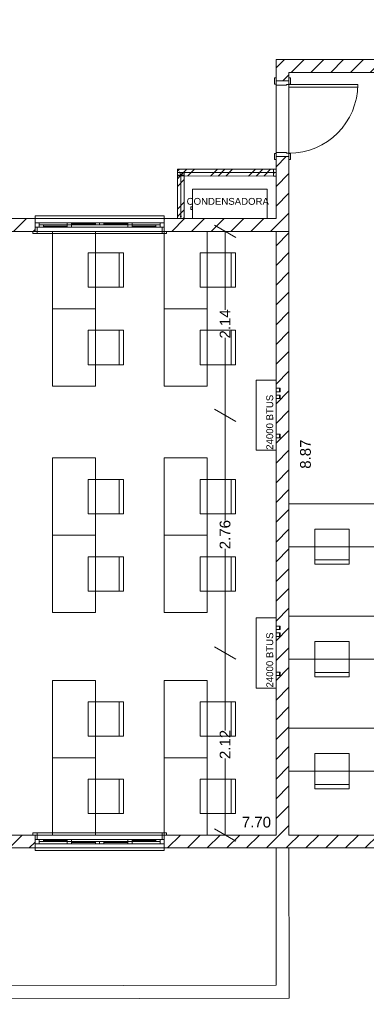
# Model space of a CAD drawing. Header units: millimetres. Extents: x 2826 to 3034, y 1533 to 1590.
# Tile 230 of 248: x 3015.24 to 3019.27, y 1571.84 to 1583.3. Entities that reach past the tile are written whole.
import ezdxf
from ezdxf.enums import TextEntityAlignment as Align

# ---------------------------------------------------------------- set-up
doc = ezdxf.new("R2010")
doc.units = ezdxf.units.MM
doc.set_wipeout_variables(frame=1)
doc.layers.add('_Caneta_No__220', color=7, linetype='Continuous', lineweight=15, true_color=0x8a8a8a)
doc.styles.add('ESTILO_GERADO_2', font='arial.ttf')
pattern_1 = [(45, (0.02328, 0.6193), (-0.220971, 0.220971), []), (45, (-0.0209, 0.6635), (-0.220971, 0.220971), []), (45, (-0.0651, 0.7077), (-0.220971, 0.220971), [])]
pattern_2 = [(45, (0.02328, 0.61931), (-0.11490485, 0.11490485), [])]
pattern_3 = [(45, (0.02328, 0.61931), (-0.11490485, 0.11490485), [])]

# ---------------------------------------------------------------- blocks, each defined once
blk = doc.blocks.new('ARROWHEAD_2')
at = {"color": 0, "linetype": 'Continuous', "lineweight": 0}
for p, q in [((-0.378, -0.655), (0.378, 0.655)), ((0, 0), (-1, 0))]:
    blk.add_line(p, q, dxfattribs=at)
blk = doc.blocks.new('A$Cdd268059')
at = {"layer": '_Caneta_No__220'}
h = blk.add_hatch(dxfattribs=at)
h.set_pattern_fill('TIJOLO_COMUM_0005', color=256, style=0, pattern_type=2)
h.set_pattern_definition(pattern_3)
h.paths.add_polyline_path([(33.011, 10.99), (33.161, 10.84), (33.161, 10.99)])
h = blk.add_hatch(dxfattribs=at)
h.set_pattern_fill('TIJOLO_COMUM_0005', color=256, style=0, pattern_type=2)
h.set_pattern_definition(pattern_3)
h.paths.add_polyline_path([(33.011, 10.84), (33.161, 10.84), (33.011, 10.99)])
h = blk.add_hatch(dxfattribs=at)
h.set_pattern_fill('TIJOLO_COMUM_0005', color=256, style=0, pattern_type=2)
h.set_pattern_definition(pattern_3)
h.paths.add_polyline_path([(34.336, 10.99), (33.161, 10.99), (33.161, 10.84), (34.336, 10.84)])
h = blk.add_hatch(dxfattribs=at)
h.set_pattern_fill('TIJOLO_COMUM_0005', color=256, style=0, pattern_type=2)
h.set_pattern_definition(pattern_3)
h.paths.add_polyline_path([(33.011, 10.84), (33.011, 10.741), (33.161, 10.741), (33.161, 10.84)])
h = blk.add_hatch(dxfattribs=at)
h.set_pattern_fill('TIJOLO_COMUM_0005', color=256, style=0, pattern_type=2)
h.set_pattern_definition(pattern_2)
h.paths.add_polyline_path([(28.114, 9.141), (28.114, 8.991), (30.211, 8.991), (30.211, 9.141)])
h = blk.add_hatch(dxfattribs=at)
h.set_pattern_fill('TIJOLO_COMUM_0005', color=256, style=0, pattern_type=2)
h.set_pattern_definition(pattern_3)
h.paths.add_polyline_path([(33.011, 8.991), (33.161, 8.991), (33.011, 9.141)])
h = blk.add_hatch(dxfattribs=at)
h.set_pattern_fill('TIJOLO_COMUM_0005', color=256, style=0, pattern_type=2)
h.set_pattern_definition(pattern_3)
h.paths.add_polyline_path([(33.011, 9.141), (33.161, 8.991), (33.161, 9.141)])
h = blk.add_hatch(dxfattribs=at)
h.set_pattern_fill('TIJOLO_COMUM_0005', color=256, style=0, pattern_type=2)
h.set_pattern_definition(pattern_2)
h.paths.add_polyline_path([(33.161, 1.969), (33.161, 8.991), (33.011, 8.991), (33.011, 1.969)])
h = blk.add_hatch(dxfattribs=at)
h.set_pattern_fill('TIJOLO_COMUM_0005', color=256, style=0, pattern_type=2)
h.set_pattern_definition(pattern_2)
h.paths.add_polyline_path([(28.114, 1.819), (30.211, 1.819), (30.211, 1.969), (28.114, 1.969)])
h = blk.add_hatch(dxfattribs=at)
h.set_pattern_fill('TIJOLO_COMUM_0005', color=256, style=0, pattern_type=2)
h.set_pattern_definition(pattern_2)
h.paths.add_polyline_path([(31.711, 1.819), (33.161, 1.819), (33.161, 1.969), (31.711, 1.969)])
h = blk.add_hatch(dxfattribs=at)
h.set_pattern_fill('TIJOLO_COMUM_0005', color=256, style=0, pattern_type=2)
h.set_pattern_definition(pattern_2)
h.paths.add_polyline_path([(40.857, 1.969), (33.161, 1.969), (33.161, 1.819), (40.857, 1.819)])
for p, q in [((33.011, 9.141), (33.011, 10.99)), ((33.011, 10.99), (34.206, 10.99)), ((32.992, 10.706), (32.992, 10.776)), ((32.992, 10.776), (33.011, 10.776)), ((33.011, 10.741), (33.011, 10.776)), ((33.011, 10.776), (33.011, 10.706)), ((33.011, 10.741), (33.011, 10.776)), ((33.011, 10.741), (33.011, 10.776)), ((35.48, 10.84), (33.161, 10.84)), ((33.161, 10.84), (33.161, 1.969)), ((33.161, 10.741), (33.161, 10.776)), ((33.161, 10.706), (33.161, 10.776)), ((33.161, 10.776), (33.18, 10.776)), ((33.161, 10.741), (33.161, 10.776)), ((33.161, 10.741), (33.161, 10.776)), ((33.18, 10.776), (33.18, 10.706)), ((33.011, 10.706), (32.992, 10.706)), ((33.011, 10.741), (33.161, 10.741)), ((33.011, 10.741), (33.161, 10.741)), ((33.011, 10.691), (33.011, 10.741)), ((33.011, 10.741), (33.161, 10.741)), ((33.011, 10.741), (33.161, 10.741)), ((33.131, 10.691), (33.011, 10.691)), ((33.161, 10.701), (33.131, 10.701)), ((33.131, 10.701), (33.131, 10.691)), ((33.161, 10.741), (33.161, 10.701)), ((33.18, 10.706), (33.161, 10.706)), ((33.961, 10.701), (33.161, 10.701)), ((33.161, 10.701), (33.161, 10.671)), ((33.161, 10.671), (33.961, 10.671)), ((33.961, 10.671), (33.961, 10.701)), ((32.992, 9.826), (32.992, 9.896)), ((32.992, 9.896), (33.011, 9.896)), ((33.011, 9.911), (33.131, 9.911)), ((33.011, 9.861), (33.011, 9.911)), ((33.011, 9.896), (33.011, 9.826)), ((33.011, 9.861), (33.011, 9.826)), ((33.011, 9.861), (33.161, 9.861)), ((33.161, 9.861), (33.011, 9.861)), ((33.011, 9.861), (33.161, 9.861)), ((33.011, 9.861), (33.161, 9.861)), ((33.011, 9.861), (33.011, 9.826)), ((33.011, 9.861), (33.011, 9.826)), ((33.131, 9.911), (33.131, 9.901)), ((33.131, 9.901), (33.161, 9.901)), ((33.161, 9.901), (33.161, 9.861)), ((33.161, 9.826), (33.161, 9.896)), ((33.161, 9.896), (33.18, 9.896)), ((33.161, 9.861), (33.161, 9.826)), ((33.161, 9.861), (33.161, 9.826)), ((33.161, 9.861), (33.161, 9.826)), ((33.18, 9.896), (33.18, 9.826)), ((33.011, 9.826), (32.992, 9.826)), ((33.18, 9.826), (33.161, 9.826)), ((30.211, 9.141), (30.211, 9.171)), ((30.211, 9.171), (31.711, 9.171)), ((31.711, 9.171), (31.711, 9.141)), ((26.294, 9.141), (31.021, 9.141)), ((30.211, 9.141), (30.211, 9.091)), ((30.211, 9.141), (31.711, 9.141)), ((30.211, 9.141), (30.211, 9.091)), ((30.211, 9.091), (30.211, 9.041)), ((30.211, 9.091), (30.258, 9.091)), ((30.211, 9.091), (30.211, 9.041)), ((30.211, 9.091), (30.211, 9.041)), ((30.258, 9.091), (30.634, 9.091)), ((30.258, 9.091), (30.258, 9.041)), ((30.258, 9.066), (30.308, 9.066)), ((30.258, 9.041), (30.258, 9.066)), ((30.308, 9.066), (30.308, 9.041)), ((30.308, 9.066), (30.584, 9.066)), ((30.308, 9.053), (30.584, 9.053)), ((30.584, 9.091), (30.961, 9.091)), ((30.584, 9.091), (30.634, 9.091)), ((30.584, 9.066), (30.584, 9.091)), ((30.584, 9.041), (30.584, 9.066)), ((30.584, 9.066), (30.634, 9.066)), ((30.634, 9.066), (30.584, 9.066)), ((30.634, 9.091), (30.634, 9.066)), ((30.634, 9.091), (30.911, 9.091)), ((30.634, 9.078), (30.911, 9.078)), ((30.634, 9.066), (30.634, 9.041)), ((30.911, 9.066), (30.634, 9.066)), ((30.911, 9.066), (30.911, 9.091)), ((30.911, 9.091), (30.961, 9.091)), ((30.961, 9.066), (30.911, 9.066)), ((30.961, 9.091), (31.337, 9.091)), ((30.961, 9.091), (30.961, 9.066)), ((30.961, 9.091), (31.011, 9.091)), ((30.961, 9.066), (30.961, 9.091)), ((31.011, 9.066), (30.961, 9.066)), ((31.011, 9.091), (31.011, 9.066)), ((31.011, 9.091), (31.287, 9.091)), ((31.011, 9.078), (31.287, 9.078)), ((31.287, 9.066), (31.011, 9.066)), ((31.021, 9.141), (31.742, 9.141)), ((31.287, 9.091), (31.664, 9.091)), ((31.287, 9.066), (31.287, 9.091)), ((31.287, 9.091), (31.337, 9.091)), ((31.337, 9.066), (31.287, 9.066)), ((31.287, 9.066), (31.337, 9.066)), ((31.287, 9.041), (31.287, 9.066)), ((31.337, 9.091), (31.337, 9.066)), ((31.337, 9.066), (31.337, 9.041)), ((31.337, 9.066), (31.614, 9.066)), ((31.337, 9.053), (31.614, 9.053)), ((31.614, 9.041), (31.614, 9.066)), ((31.614, 9.066), (31.664, 9.066)), ((31.664, 9.041), (31.664, 9.091)), ((31.664, 9.091), (31.711, 9.091)), ((31.664, 9.066), (31.664, 9.041)), ((31.711, 9.141), (31.711, 9.091)), ((31.711, 9.141), (31.711, 9.091)), ((31.711, 9.091), (31.711, 9.041)), ((31.711, 9.091), (31.711, 9.041)), ((31.711, 9.091), (31.711, 9.041)), ((31.742, 9.141), (31.87, 9.141)), ((31.87, 9.141), (33.011, 9.141)), ((33.011, 8.991), (25.314, 8.991)), ((30.211, 8.991), (30.186, 8.991)), ((30.186, 8.966), (30.186, 8.991)), ((30.186, 8.991), (30.236, 8.991)), ((30.211, 8.991), (30.186, 8.991)), ((30.211, 8.991), (30.186, 8.991)), ((30.236, 8.966), (30.186, 8.966)), ((30.211, 9.041), (30.211, 8.991)), ((30.211, 8.991), (30.211, 9.041)), ((30.211, 9.041), (30.236, 9.041)), ((30.258, 9.041), (30.211, 9.041)), ((30.211, 9.041), (30.211, 8.991)), ((30.211, 9.041), (30.211, 8.991)), ((30.211, 8.991), (31.711, 8.991)), ((30.236, 8.991), (30.211, 8.991)), ((30.236, 9.041), (30.236, 8.991)), ((30.236, 8.991), (30.236, 8.966)), ((30.236, 8.966), (31.686, 8.966)), ((30.634, 9.041), (30.258, 9.041)), ((30.308, 9.041), (30.258, 9.041)), ((30.584, 9.041), (30.308, 9.041)), ((30.961, 9.041), (30.584, 9.041)), ((30.634, 9.041), (30.584, 9.041)), ((31.337, 9.041), (30.961, 9.041)), ((31.664, 9.041), (31.287, 9.041)), ((31.337, 9.041), (31.287, 9.041)), ((31.614, 9.041), (31.337, 9.041)), ((31.664, 9.041), (31.614, 9.041)), ((31.711, 9.041), (31.664, 9.041)), ((31.686, 8.991), (31.686, 9.041)), ((31.686, 9.041), (31.711, 9.041)), ((31.711, 8.991), (31.686, 8.991)), ((31.686, 8.991), (31.736, 8.991)), ((31.686, 8.966), (31.686, 8.991)), ((31.736, 8.966), (31.686, 8.966)), ((31.711, 9.041), (31.711, 8.991)), ((31.711, 9.041), (31.711, 8.991)), ((31.711, 9.041), (31.711, 8.991)), ((31.711, 9.041), (31.711, 8.991)), ((31.711, 8.991), (31.736, 8.991)), ((31.711, 8.991), (31.736, 8.991)), ((31.711, 8.991), (31.736, 8.991)), ((31.736, 8.991), (31.736, 8.966)), ((33.011, 1.969), (33.011, 8.991)), ((31.189, 8.741), (31.189, 8.341)), ((32.419, 8.801), (32.419, 8.078)), ((32.489, 8.741), (32.489, 8.341)), ((31.189, 7.841), (31.189, 7.441)), ((32.489, 7.841), (32.489, 7.441)), ((32.419, 7.04), (32.419, 7.752)), ((32.419, 6.66), (32.419, 5.627)), ((31.189, 6.107), (31.189, 5.707)), ((32.489, 6.107), (32.489, 5.707)), ((32.419, 4.277), (32.419, 5.3)), ((31.189, 5.207), (31.189, 4.807)), ((32.489, 5.207), (32.489, 4.807)), ((33.861, 5.169), (33.461, 5.169)), ((32.419, 3.897), (32.419, 3.186)), ((33.861, 3.859), (33.461, 3.859)), ((31.189, 3.519), (31.189, 3.119)), ((32.489, 3.519), (32.489, 3.119)), ((32.419, 2.159), (32.419, 2.861)), ((31.189, 2.619), (31.189, 2.219)), ((32.489, 2.619), (32.489, 2.219)), ((33.861, 2.559), (33.461, 2.559)), ((25.314, 1.969), (33.011, 1.969)), ((30.186, 1.969), (30.186, 1.994)), ((30.186, 1.994), (30.236, 1.994)), ((30.211, 1.969), (30.186, 1.969)), ((30.236, 1.969), (30.186, 1.969)), ((30.211, 1.969), (30.186, 1.969)), ((30.211, 1.969), (30.186, 1.969)), ((30.211, 1.919), (30.211, 1.969)), ((31.711, 1.969), (30.211, 1.969)), ((30.211, 1.919), (30.211, 1.969)), ((30.211, 1.969), (30.236, 1.969)), ((30.211, 1.919), (30.211, 1.969)), ((30.211, 1.919), (30.211, 1.969)), ((31.686, 1.994), (30.236, 1.994)), ((30.236, 1.994), (30.236, 1.969)), ((30.236, 1.969), (30.236, 1.919)), ((31.686, 1.994), (31.736, 1.994)), ((31.686, 1.969), (31.686, 1.994)), ((31.686, 1.919), (31.686, 1.969)), ((31.686, 1.969), (31.711, 1.969)), ((31.736, 1.969), (31.686, 1.969)), ((31.711, 1.969), (31.736, 1.969)), ((31.711, 1.919), (31.711, 1.969)), ((31.711, 1.969), (31.711, 1.919)), ((31.711, 1.919), (31.711, 1.969)), ((31.711, 1.919), (31.711, 1.969)), ((31.711, 1.969), (31.736, 1.969)), ((31.711, 1.969), (31.736, 1.969)), ((31.736, 1.994), (31.736, 1.969)), ((33.161, 1.969), (40.857, 1.969)), ((30.211, 1.869), (30.211, 1.919)), ((30.236, 1.919), (30.211, 1.919)), ((30.211, 1.919), (30.258, 1.919)), ((30.211, 1.869), (30.211, 1.919)), ((30.211, 1.869), (30.211, 1.919)), ((30.211, 1.819), (30.211, 1.869)), ((30.258, 1.869), (30.211, 1.869)), ((30.211, 1.819), (30.211, 1.869)), ((30.258, 1.919), (30.634, 1.919)), ((30.258, 1.919), (30.258, 1.869)), ((30.258, 1.919), (30.308, 1.919)), ((30.258, 1.894), (30.258, 1.919)), ((30.308, 1.894), (30.258, 1.894)), ((30.634, 1.869), (30.258, 1.869)), ((30.308, 1.919), (30.308, 1.894)), ((30.308, 1.919), (30.584, 1.919)), ((30.584, 1.907), (30.308, 1.907)), ((30.584, 1.894), (30.308, 1.894)), ((30.584, 1.919), (30.961, 1.919)), ((30.584, 1.894), (30.584, 1.919)), ((30.584, 1.919), (30.634, 1.919)), ((30.584, 1.894), (30.634, 1.894)), ((30.584, 1.869), (30.584, 1.894)), ((30.634, 1.894), (30.584, 1.894)), ((30.961, 1.869), (30.584, 1.869)), ((30.634, 1.869), (30.584, 1.869)), ((30.634, 1.919), (30.634, 1.894)), ((30.634, 1.894), (30.634, 1.869)), ((30.634, 1.894), (30.911, 1.894)), ((30.911, 1.882), (30.634, 1.882)), ((30.911, 1.869), (30.634, 1.869)), ((30.911, 1.869), (30.911, 1.894)), ((30.911, 1.894), (30.961, 1.894)), ((30.961, 1.869), (30.911, 1.869)), ((30.961, 1.919), (31.337, 1.919)), ((30.961, 1.894), (31.011, 1.894)), ((30.961, 1.869), (30.961, 1.894)), ((30.961, 1.894), (30.961, 1.869)), ((31.337, 1.869), (30.961, 1.869)), ((31.011, 1.869), (30.961, 1.869)), ((31.011, 1.894), (31.011, 1.869)), ((31.011, 1.894), (31.287, 1.894)), ((31.287, 1.882), (31.011, 1.882)), ((31.287, 1.869), (31.011, 1.869)), ((31.287, 1.919), (31.664, 1.919)), ((31.287, 1.919), (31.337, 1.919)), ((31.287, 1.894), (31.287, 1.919)), ((31.337, 1.894), (31.287, 1.894)), ((31.287, 1.869), (31.287, 1.894)), ((31.287, 1.894), (31.337, 1.894)), ((31.664, 1.869), (31.287, 1.869)), ((31.337, 1.869), (31.287, 1.869)), ((31.337, 1.919), (31.337, 1.894)), ((31.337, 1.919), (31.614, 1.919)), ((31.614, 1.907), (31.337, 1.907)), ((31.614, 1.894), (31.337, 1.894)), ((31.337, 1.894), (31.337, 1.869)), ((31.614, 1.894), (31.614, 1.919)), ((31.614, 1.919), (31.664, 1.919)), ((31.664, 1.894), (31.614, 1.894)), ((31.664, 1.869), (31.664, 1.919)), ((31.664, 1.919), (31.711, 1.919)), ((31.664, 1.919), (31.664, 1.894)), ((31.711, 1.869), (31.664, 1.869)), ((31.711, 1.919), (31.686, 1.919)), ((31.711, 1.869), (31.711, 1.919)), ((31.711, 1.869), (31.711, 1.919)), ((31.711, 1.869), (31.711, 1.919)), ((31.711, 1.819), (31.711, 1.869)), ((31.711, 1.819), (31.711, 1.869)), ((25.164, 1.819), (41.859, 1.819)), ((30.211, 1.789), (30.211, 1.819)), ((31.711, 1.819), (30.211, 1.819)), ((31.711, 1.789), (30.211, 1.789)), ((31.711, 1.819), (31.711, 1.789))]:
    blk.add_line(p, q, dxfattribs=at)
for points in [[(0.832, 1.819), (18.846, 1.819), (18.85, 0.041), (25.164, 0.055), (25.164, 1.819), (41.007, 1.819), (41.007, 17.387), (31.021, 17.387), (31.021, 11.617), (18.846, 11.617), (18.846, 10.417), (0.832, 10.417)], [(32.91, 9.483), (32.04, 9.483), (32.04, 9.143), (32.91, 9.143)], [(32.91, 9.483), (32.04, 9.483), (32.04, 9.143), (32.91, 9.143)], [(32.91, 9.483), (32.04, 9.483), (32.04, 9.143), (32.91, 9.143)], [(32.042, 9.248), (32.042, 9.278), (32.022, 9.278), (32.022, 9.248)], [(32.042, 9.248), (32.042, 9.278), (32.022, 9.278), (32.022, 9.248)], [(32.042, 9.248), (32.042, 9.278), (32.022, 9.278), (32.022, 9.248)], [(32.042, 9.248), (32.042, 9.278), (32.022, 9.278), (32.022, 9.248)], [(32.042, 9.248), (32.042, 9.278), (32.022, 9.278), (32.022, 9.248)], [(32.042, 9.248), (32.042, 9.278), (32.022, 9.278), (32.022, 9.248)], [(30.912, 8.091), (30.912, 8.991), (30.412, 8.991), (30.412, 8.091)], [(32.212, 8.091), (32.212, 8.991), (31.712, 8.991), (31.712, 8.091)], [(30.829, 8.741), (30.829, 8.341), (31.239, 8.341), (31.239, 8.741)], [(32.129, 8.741), (32.129, 8.341), (32.539, 8.341), (32.539, 8.741)], [(30.912, 7.191), (30.912, 8.091), (30.412, 8.091), (30.412, 7.191)], [(32.212, 7.191), (32.212, 8.091), (31.712, 8.091), (31.712, 7.191)], [(30.829, 7.841), (30.829, 7.441), (31.239, 7.441), (31.239, 7.841)], [(32.129, 7.841), (32.129, 7.441), (32.539, 7.441), (32.539, 7.841)], [(33.011, 7.261), (32.782, 7.261), (32.782, 6.445), (33.011, 6.445)], [(33.011, 7.166), (33.011, 7.126), (33.051, 7.126), (33.051, 7.166)], [(33.051, 7.126), (33.061, 7.126), (33.061, 7.166), (33.051, 7.166)], [(33.011, 7.086), (33.011, 7.046), (33.051, 7.046), (33.051, 7.086)], [(33.051, 7.046), (33.061, 7.046), (33.061, 7.086), (33.051, 7.086)], [(33.011, 6.631), (33.011, 6.591), (33.051, 6.591), (33.051, 6.631)], [(33.051, 6.591), (33.061, 6.591), (33.061, 6.631), (33.051, 6.631)], [(30.912, 5.457), (30.912, 6.357), (30.412, 6.357), (30.412, 5.457)], [(32.212, 5.457), (32.212, 6.357), (31.712, 6.357), (31.712, 5.457)], [(30.829, 6.107), (30.829, 5.707), (31.239, 5.707), (31.239, 6.107)], [(32.129, 6.107), (32.129, 5.707), (32.539, 5.707), (32.539, 6.107)], [(33.161, 5.324), (36.161, 5.324), (36.161, 5.824), (33.161, 5.824)], [(33.861, 5.529), (33.461, 5.529), (33.461, 5.119), (33.861, 5.119)], [(30.912, 4.557), (30.912, 5.457), (30.412, 5.457), (30.412, 4.557)], [(32.212, 4.557), (32.212, 5.457), (31.712, 5.457), (31.712, 4.557)], [(30.829, 5.207), (30.829, 4.807), (31.239, 4.807), (31.239, 5.207)], [(32.129, 5.207), (32.129, 4.807), (32.539, 4.807), (32.539, 5.207)], [(33.011, 4.495), (32.782, 4.495), (32.782, 3.68), (33.011, 3.68)], [(33.161, 4.014), (36.161, 4.014), (36.161, 4.514), (33.161, 4.514)], [(33.011, 4.4), (33.011, 4.36), (33.051, 4.36), (33.051, 4.4)], [(33.051, 4.36), (33.061, 4.36), (33.061, 4.4), (33.051, 4.4)], [(33.011, 4.32), (33.011, 4.28), (33.051, 4.28), (33.051, 4.32)], [(33.051, 4.28), (33.061, 4.28), (33.061, 4.32), (33.051, 4.32)], [(33.861, 4.219), (33.461, 4.219), (33.461, 3.809), (33.861, 3.809)], [(33.011, 3.865), (33.011, 3.825), (33.051, 3.825), (33.051, 3.865)], [(33.051, 3.825), (33.061, 3.825), (33.061, 3.865), (33.051, 3.865)], [(30.912, 2.869), (30.912, 3.769), (30.412, 3.769), (30.412, 2.869)], [(32.212, 2.869), (32.212, 3.769), (31.712, 3.769), (31.712, 2.869)], [(30.829, 3.519), (30.829, 3.119), (31.239, 3.119), (31.239, 3.519)], [(32.129, 3.519), (32.129, 3.119), (32.539, 3.119), (32.539, 3.519)], [(33.161, 2.714), (36.161, 2.714), (36.161, 3.214), (33.161, 3.214)], [(30.912, 1.969), (30.912, 2.869), (30.412, 2.869), (30.412, 1.969)], [(32.212, 1.969), (32.212, 2.869), (31.712, 2.869), (31.712, 1.969)], [(33.861, 2.919), (33.461, 2.919), (33.461, 2.509), (33.861, 2.509)], [(30.829, 2.619), (30.829, 2.219), (31.239, 2.219), (31.239, 2.619)], [(32.129, 2.619), (32.129, 2.219), (32.539, 2.219), (32.539, 2.619)]]:
    blk.add_lwpolyline(points, close=True, dxfattribs=at)
for points in [[(33.011, 10.99), (33.161, 10.99)], [(33.011, 10.99), (33.011, 10.741)], [(34.206, 10.99), (33.161, 10.99)], [(33.161, 10.741), (33.161, 10.84)], [(33.161, 10.84), (35.46, 10.84)], [(33.161, 8.991), (33.161, 9.861)], [(33.011, 9.715), (31.864, 9.716)], [(31.864, 9.676), (31.904, 9.676), (31.944, 9.676)], [(31.864, 9.141), (31.864, 9.676)], [(31.904, 9.141), (31.904, 9.676)], [(31.944, 9.141), (31.944, 9.676)], [(33.011, 9.715), (33.011, 9.675), (33.011, 9.635)], [(30.211, 9.141), (28.114, 9.141)], [(31.944, 9.141), (31.904, 9.141), (31.864, 9.141)], [(28.114, 8.991), (30.211, 8.991)], [(31.711, 8.991), (33.011, 8.991)], [(33.161, 8.991), (33.011, 8.991)], [(33.161, 8.991), (33.011, 8.991)], [(33.011, 8.991), (33.011, 1.969)], [(33.161, 1.969), (33.161, 8.991)], [(30.211, 1.969), (28.114, 1.969)], [(33.011, 1.969), (31.711, 1.969)], [(40.857, 1.969), (33.161, 1.969)], [(28.114, 1.819), (30.211, 1.819)], [(31.711, 1.819), (33.161, 1.819)], [(33.011, 1.819), (33.161, 1.819)], [(33.011, 1.819), (33.014, 0.223)], [(33.164, 0.223), (33.161, 1.819)], [(33.161, 1.819), (40.857, 1.819)], [(33.014, 0.223), (18.85, 0.191)], [(33.164, 0.073), (33.164, 0.223)], [(0.176, 0), (33.164, 0.073)]]:
    blk.add_lwpolyline(points, dxfattribs=at)
blk.add_arc((33.161, 10.701), 0.8, 270, 0, dxfattribs=at)
at = {"layer": '_Caneta_No__220', "xscale": 0.19, "yscale": 0.19, "zscale": 0.19}
for p, rotation in [((32.419, 8.991), 90), ((32.419, 6.85), 270), ((32.419, 6.85), 90), ((32.419, 4.087), 270), ((32.419, 4.087), 90), ((32.419, 1.969), 270)]:
    blk.add_blockref('ARROWHEAD_2', p, dxfattribs=dict(at, rotation=rotation))
at = {"layer": '_Caneta_No__220', "style": 'ESTILO_GERADO_2'}
blk.add_text('CONDENSADORA', height=0.08, dxfattribs=at).set_placement((31.972, 9.301))
for p in [(32.978, 6.451), (32.978, 3.686)]:
    blk.add_text('24000 BTUS', height=0.08, rotation=90, dxfattribs=at).set_placement(p)
at = {"layer": '_Caneta_No__220', "char_height": 0.125, "attachment_point": 5, "rotation": 90, "style": 'ESTILO_GERADO_2'}
for s, insert in [('\\A1;2.14', (32.419, 7.915)), ('\\A1;8.87', (33.354, 6.4)), ('\\A1;2.76', (32.419, 5.464)), ('\\A1;2.12', (32.419, 3.023))]:
    blk.add_mtext(s, dxfattribs=dict(at, insert=insert))
at = {"layer": '_Caneta_No__220', "insert": (32.783, 2.119), "char_height": 0.125, "attachment_point": 5, "style": 'ESTILO_GERADO_2'}
blk.add_mtext('\\A1;7.70', dxfattribs=at)
at = {"layer": '_Caneta_No__220', "style": 'ESTILO_GERADO_2'}
for p in [(34.431, 10.546), (35.031, 10.546)]:
    blk.add_attdef('txt', text='', height=0.12, dxfattribs=at).set_placement(p, align=Align.MIDDLE_CENTER)
blk.add_attdef('txt', text='', height=0.12, rotation=90, dxfattribs=at).set_placement((1.296, 6.403), align=Align.MIDDLE_CENTER)
for points in [[(31.899, 9.656), (31.899, 9.646), (31.909, 9.646), (31.909, 9.656)], [(31.899, 9.161), (31.909, 9.161), (31.909, 9.171), (31.899, 9.171)]]:
    blk.add_wipeout(points).dxf.layer = '_Caneta_No__220'
at = {"layer": '_Caneta_No__220'}
h = blk.add_hatch(dxfattribs=at)
h.set_pattern_fill('ALUMÍNIO_0005', color=256, style=0, pattern_type=2)
h.set_pattern_definition(pattern_1)
h.paths.add_polyline_path([(31.899, 9.656), (31.909, 9.656), (31.909, 9.646), (31.944, 9.646), (31.944, 9.676), (31.904, 9.676), (31.864, 9.676), (31.864, 9.646), (31.899, 9.646)])
h = blk.add_hatch(dxfattribs=at)
h.set_pattern_fill('ALUMÍNIO_0005', color=256, style=0, pattern_type=2)
h.set_pattern_definition(pattern_1)
h.paths.add_polyline_path([(31.864, 9.646), (31.864, 9.171), (31.944, 9.171), (31.944, 9.646)])
h = blk.add_hatch(dxfattribs=at)
h.set_pattern_fill('ALUMÍNIO_0005', color=256, style=0, pattern_type=2)
h.set_pattern_definition(pattern_1)
h.paths.add_polyline_path([(31.899, 9.161), (31.899, 9.171), (31.864, 9.171), (31.864, 9.141), (31.904, 9.141), (31.944, 9.141), (31.944, 9.171), (31.909, 9.171), (31.909, 9.161)])
h = blk.add_hatch(dxfattribs=at)
h.set_pattern_fill('TIJOLO_COMUM_0005', color=256, style=0, pattern_type=2)
h.set_pattern_definition(pattern_2)
h.paths.add_polyline_path([(33.011, 9.141), (31.711, 9.141), (31.711, 8.991), (33.011, 8.991)])
for p, q in [((31.864, 9.676), (31.864, 9.646)), ((31.864, 9.646), (31.864, 9.171)), ((31.899, 9.656), (31.899, 9.646)), ((31.909, 9.656), (31.899, 9.656)), ((31.909, 9.646), (31.899, 9.646)), ((31.909, 9.656), (31.909, 9.646)), ((31.944, 9.676), (31.944, 9.646)), ((31.944, 9.646), (31.944, 9.171)), ((31.864, 9.171), (31.864, 9.141)), ((31.899, 9.171), (31.899, 9.161)), ((31.909, 9.171), (31.899, 9.171)), ((31.909, 9.171), (31.909, 9.161)), ((31.944, 9.171), (31.944, 9.141)), ((31.909, 9.161), (31.899, 9.161))]:
    blk.add_line(p, q, dxfattribs=at)
for points in [[(31.864, 9.636), (31.864, 9.676), (31.864, 9.716)], [(31.944, 9.676), (31.904, 9.676), (31.864, 9.676)], [(33.011, 9.675), (31.864, 9.676)], [(31.899, 9.646), (31.864, 9.646)], [(33.011, 9.635), (31.864, 9.636)], [(31.944, 9.646), (31.909, 9.646)], [(33.011, 9.141), (31.711, 9.141)], [(31.944, 9.141), (31.904, 9.141), (31.864, 9.141)]]:
    blk.add_lwpolyline(points, dxfattribs=at)
for points in [[(31.884, 9.671), (31.894, 9.671), (31.894, 9.681), (31.884, 9.681)], [(32.981, 9.67), (32.991, 9.67), (32.991, 9.68), (32.981, 9.68)]]:
    blk.add_wipeout(points).dxf.layer = '_Caneta_No__220'
h = blk.add_hatch(dxfattribs=at)
h.set_pattern_fill('TIJOLO_COMUM_0005', color=256, style=0, pattern_type=2)
h.set_pattern_definition(pattern_3)
h.paths.add_polyline_path([(33.011, 9.141), (33.161, 9.141), (33.161, 9.861), (33.011, 9.861)])
h = blk.add_hatch(dxfattribs=at)
h.set_pattern_fill('ALUMÍNIO_0005', color=256, style=0, pattern_type=2)
h.set_pattern_definition(pattern_1)
h.paths.add_polyline_path([(31.884, 9.671), (31.884, 9.681), (31.894, 9.681), (31.894, 9.716), (31.864, 9.716), (31.864, 9.676), (31.864, 9.636), (31.894, 9.636), (31.894, 9.671)])
h = blk.add_hatch(dxfattribs=at)
h.set_pattern_fill('ALUMÍNIO_0005', color=256, style=0, pattern_type=2)
h.set_pattern_definition(pattern_1)
h.paths.add_polyline_path([(31.894, 9.636), (32.981, 9.635), (32.981, 9.715), (31.894, 9.716)])
h = blk.add_hatch(dxfattribs=at)
h.set_pattern_fill('ALUMÍNIO_0005', color=256, style=0, pattern_type=2)
h.set_pattern_definition(pattern_1)
h.paths.add_polyline_path([(32.991, 9.67), (32.981, 9.67), (32.981, 9.635), (33.011, 9.635), (33.011, 9.675), (33.011, 9.715), (32.981, 9.715), (32.981, 9.68), (32.991, 9.68)])
for p, q in [((31.864, 9.716), (31.894, 9.716)), ((31.864, 9.636), (31.894, 9.636)), ((31.884, 9.681), (31.884, 9.671)), ((31.884, 9.681), (31.894, 9.681)), ((31.884, 9.671), (31.894, 9.671)), ((31.894, 9.716), (32.981, 9.715)), ((31.894, 9.681), (31.894, 9.671)), ((31.894, 9.636), (32.981, 9.635)), ((32.981, 9.715), (33.011, 9.715)), ((32.981, 9.68), (32.981, 9.67)), ((32.981, 9.68), (32.991, 9.68)), ((32.981, 9.67), (32.991, 9.67)), ((32.981, 9.635), (33.011, 9.635)), ((32.991, 9.68), (32.991, 9.67))]:
    blk.add_line(p, q, dxfattribs=at)
for points in [[(33.011, 9.861), (33.011, 9.141)], [(31.864, 9.716), (31.864, 9.676), (31.864, 9.636)], [(32.981, 9.715), (32.981, 9.68)], [(32.981, 9.67), (32.981, 9.635)], [(33.011, 9.715), (33.011, 9.675), (33.011, 9.635)]]:
    blk.add_lwpolyline(points, dxfattribs=at)

msp = doc.modelspace()

# ---------------------------------------------------------------- block references
msp.add_blockref('A$Cdd268059', (2985.209, 1571.842))

doc.saveas('drawing.dxf')
